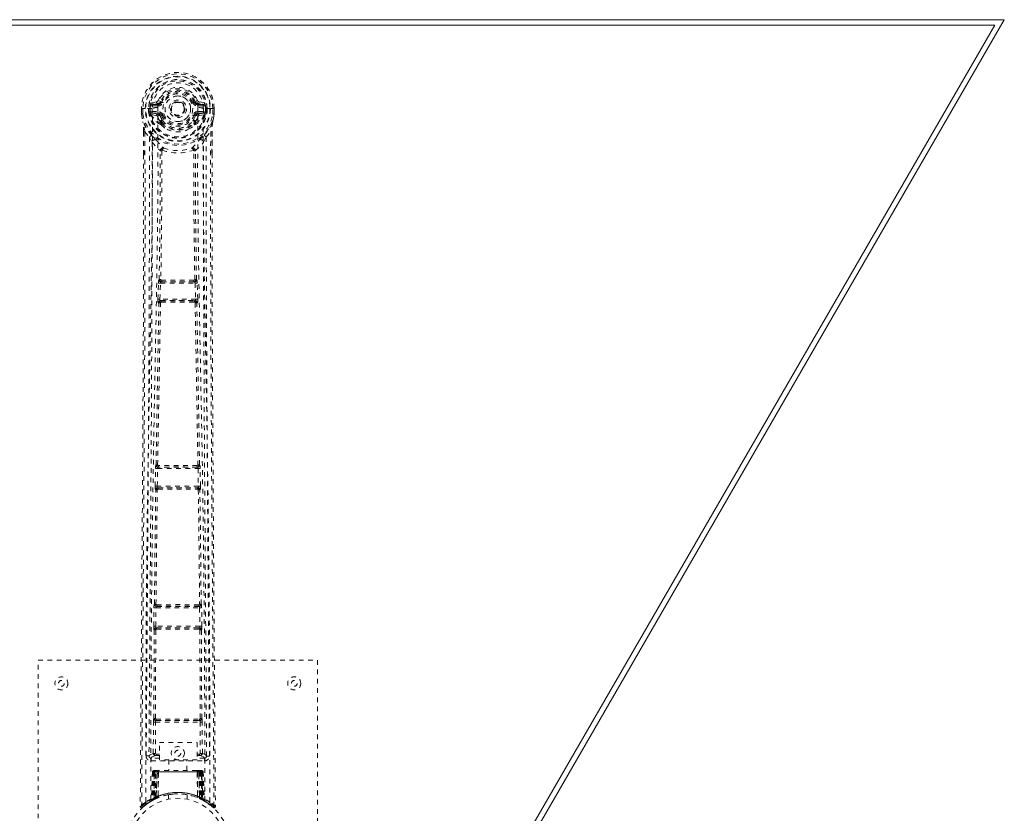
# Model space of a CAD drawing. Header units: inches. Extents: x 8.3 to 79.8, y 20.7 to 46.5.
# Tile 5 of 5: x 58.7 to 79.8, y 29.4 to 46.5. Entities that reach past the tile are written whole.
import ezdxf

# ---------------------------------------------------------------- set-up
doc = ezdxf.new("R2010")
doc.units = ezdxf.units.IN
doc.header["$MEASUREMENT"] = 0
doc.linetypes.add('SLD-Dashed', pattern=[0.075, 0.05, -0.025])
doc.linetypes.add('SLD-Solid', pattern=[0])

msp = doc.modelspace()

# ---------------------------------------------------------------- linework, layer by layer
at = {"color": 7, "linetype": 'SLD-Solid', "lineweight": 15}
for p, q in [((8.34, 46.485), (79.84, 46.485)), ((79.635, 46.367), (8.544, 46.367)), ((8.544, 46.367), (79.635, 46.367)), ((64.897, 20.839), (79.635, 46.367)), ((79.635, 46.367), (64.897, 20.839)), ((79.84, 46.485), (64.965, 20.721))]:
    msp.add_line(p, q, dxfattribs=at)
at = {"color": 7, "linetype": 'SLD-Dashed', "lineweight": 0}
for p, q in [((61.633, 44.72), (61.514, 44.697)), ((61.545, 44.661), (61.661, 44.681)), ((61.545, 44.661), (61.545, 44.631)), ((61.661, 44.661), (61.545, 44.661)), ((61.661, 44.631), (61.545, 44.631)), ((61.661, 44.681), (61.661, 44.661)), ((61.661, 44.631), (61.661, 44.661)), ((61.721, 44.724), (61.666, 44.747)), ((61.721, 44.724), (61.743, 44.715)), ((62.437, 44.715), (62.459, 44.724)), ((62.519, 44.681), (62.635, 44.661)), ((62.519, 44.681), (62.519, 44.661)), ((62.635, 44.661), (62.519, 44.661)), ((62.519, 44.631), (62.519, 44.661)), ((62.635, 44.631), (62.519, 44.631)), ((62.665, 44.697), (62.546, 44.72)), ((62.635, 44.631), (62.635, 44.661)), ((61.31, 44.575), (61.311, 44.458)), ((61.314, 44.575), (61.31, 44.575)), ((61.31, 44.575), (61.311, 44.458)), ((61.311, 44.458), (61.311, 44.453)), ((61.367, 44.575), (61.314, 44.575)), ((61.34, 44.574), (61.341, 44.458)), ((61.39, 44.575), (61.367, 44.575)), ((61.393, 44.575), (61.39, 44.575)), ((61.541, 44.575), (61.393, 44.575)), ((61.462, 44.502), (61.461, 44.574)), ((61.491, 44.503), (61.462, 44.501)), ((61.462, 44.501), (61.462, 44.502)), ((61.496, 44.574), (61.491, 44.574)), ((61.491, 44.574), (61.491, 44.503)), ((61.492, 44.502), (61.497, 44.483)), ((61.497, 44.498), (61.496, 44.574)), ((61.497, 44.483), (61.497, 44.498)), ((61.503, 44.46), (61.506, 44.456)), ((61.516, 44.446), (61.506, 44.456)), ((61.516, 44.446), (61.632, 44.424)), ((61.532, 44.509), (61.532, 44.479)), ((61.532, 44.509), (61.661, 44.509)), ((61.661, 44.454), (61.532, 44.479)), ((61.532, 44.479), (61.661, 44.479)), ((61.661, 44.509), (61.661, 44.479)), ((61.661, 44.454), (61.661, 44.479)), ((61.743, 44.424), (61.716, 44.413)), ((62.246, 44.579), (62.246, 44.57)), ((62.246, 44.57), (62.246, 44.555)), ((62.464, 44.413), (62.437, 44.424)), ((62.519, 44.509), (62.519, 44.479)), ((62.519, 44.509), (62.648, 44.509)), ((62.648, 44.479), (62.519, 44.454)), ((62.519, 44.454), (62.519, 44.479)), ((62.519, 44.479), (62.648, 44.479)), ((62.548, 44.424), (62.664, 44.446)), ((62.786, 44.575), (62.638, 44.575)), ((62.648, 44.479), (62.648, 44.509)), ((62.674, 44.456), (62.664, 44.446)), ((62.664, 44.446), (62.664, 44.446)), ((62.664, 44.446), (62.664, 44.446)), ((62.674, 44.456), (62.676, 44.46)), ((62.688, 44.502), (62.682, 44.483)), ((62.682, 44.483), (62.683, 44.498)), ((62.683, 44.574), (62.689, 44.574)), ((62.683, 44.498), (62.683, 44.574)), ((62.688, 44.502), (62.685, 44.477)), ((62.688, 44.503), (62.689, 44.574)), ((62.718, 44.501), (62.688, 44.503)), ((62.718, 44.575), (62.718, 44.502)), ((62.718, 44.502), (62.718, 44.501)), ((62.789, 44.575), (62.786, 44.575)), ((62.812, 44.575), (62.789, 44.575)), ((62.865, 44.575), (62.812, 44.575)), ((62.839, 44.458), (62.84, 44.574)), ((62.869, 44.575), (62.865, 44.575)), ((62.869, 44.575), (62.869, 44.458)), ((62.869, 44.458), (62.87, 44.575)), ((62.869, 44.453), (62.869, 44.458)), ((61.712, 44.267), (61.712, 44.296)), ((61.73, 44.222), (61.718, 44.24)), ((61.735, 44.3), (61.735, 44.271)), ((62.444, 44.271), (62.445, 44.3)), ((62.462, 44.24), (62.45, 44.222)), ((62.468, 44.267), (62.468, 44.296)), ((61.354, 44.077), (61.353, 43.585)), ((61.383, 44.076), (61.479, 43.961)), ((62.7, 43.961), (62.796, 44.076)), ((62.826, 44.077), (62.826, 43.611)), ((61.479, 43.961), (61.539, 43.849)), ((62.641, 43.849), (62.7, 43.961)), ((61.711, 43.672), (61.711, 43.672)), ((61.748, 43.669), (61.748, 43.669)), ((62.431, 43.669), (62.431, 43.669)), ((62.469, 43.672), (62.469, 43.672)), ((61.662, 40.478), (61.673, 40.82)), ((61.673, 40.82), (61.675, 40.848)), ((61.69, 40.896), (61.686, 40.895)), ((61.707, 40.477), (61.717, 40.819)), ((61.717, 40.819), (62.462, 40.819)), ((61.731, 40.849), (61.735, 40.85)), ((62.449, 40.849), (61.731, 40.849)), ((62.445, 40.85), (62.449, 40.849)), ((62.462, 40.819), (62.473, 40.477)), ((62.493, 40.895), (62.489, 40.896)), ((62.507, 40.82), (62.505, 40.848)), ((62.517, 40.478), (62.507, 40.82)), ((61.682, 40.399), (61.67, 40.403)), ((62.473, 40.477), (61.707, 40.477)), ((61.727, 40.442), (61.715, 40.447)), ((61.715, 40.447), (62.465, 40.447)), ((62.465, 40.447), (62.453, 40.442)), ((62.497, 40.399), (62.509, 40.403)), ((61.603, 36.458), (61.611, 36.839)), ((61.611, 36.839), (61.612, 36.867)), ((61.623, 36.915), (61.621, 36.914)), ((61.648, 36.457), (61.656, 36.838)), ((61.656, 36.838), (62.524, 36.838)), ((61.666, 36.868), (61.668, 36.869)), ((62.514, 36.868), (61.666, 36.868)), ((62.512, 36.869), (62.514, 36.868)), ((62.524, 36.838), (62.532, 36.457)), ((62.559, 36.914), (62.556, 36.915)), ((62.568, 36.839), (62.567, 36.867)), ((62.577, 36.458), (62.568, 36.839)), ((61.609, 36.383), (61.616, 36.38)), ((62.532, 36.457), (61.648, 36.457)), ((61.66, 36.424), (61.654, 36.427)), ((61.654, 36.427), (62.526, 36.427)), ((61.666, 36.395), (61.666, 36.395)), ((62.514, 36.395), (62.514, 36.395)), ((62.526, 36.427), (62.519, 36.424)), ((62.564, 36.38), (62.57, 36.383)), ((61.573, 33.449), (61.577, 33.848)), ((61.577, 33.848), (61.578, 33.875)), ((61.588, 33.924), (61.586, 33.922)), ((61.617, 33.448), (61.622, 33.847)), ((61.622, 33.847), (62.558, 33.847)), ((61.631, 33.877), (61.633, 33.878)), ((62.549, 33.877), (61.631, 33.877)), ((62.547, 33.878), (62.549, 33.877)), ((62.558, 33.847), (62.562, 33.448)), ((62.594, 33.922), (62.591, 33.924)), ((62.602, 33.848), (62.601, 33.875)), ((62.607, 33.449), (62.602, 33.848)), ((62.562, 33.448), (61.617, 33.448)), ((61.629, 33.416), (61.624, 33.418)), ((61.624, 33.418), (62.556, 33.418)), ((62.556, 33.418), (62.551, 33.416)), ((61.575, 31.466), (61.584, 33.372)), ((61.579, 33.374), (61.584, 33.372)), ((61.608, 31.467), (61.617, 33.373)), ((61.634, 33.386), (61.634, 33.386)), ((62.546, 33.386), (62.546, 33.386)), ((62.563, 33.373), (62.571, 31.467)), ((62.596, 33.372), (62.6, 33.374)), ((62.604, 31.466), (62.596, 33.372)), ((59.09, 24.721), (59.09, 32.721)), ((59.09, 32.721), (65.09, 32.721)), ((65.09, 32.721), (65.09, 24.721)), ((61.563, 30.717), (61.566, 31.391)), ((61.575, 31.466), (61.574, 31.466)), ((61.608, 30.717), (61.611, 31.391)), ((61.611, 31.391), (62.569, 31.391)), ((61.618, 31.421), (61.62, 31.421)), ((61.618, 31.421), (62.561, 31.421)), ((62.56, 31.421), (62.561, 31.421)), ((62.569, 31.391), (62.572, 30.717)), ((62.605, 31.466), (62.604, 31.466)), ((62.617, 30.717), (62.614, 31.391)), ((61.693, 30.95), (62.505, 30.95)), ((61.693, 30.578), (61.693, 30.95)), ((62.505, 30.95), (62.505, 30.578)), ((61.471, 30.664), (61.471, 30.662)), ((61.471, 30.662), (61.471, 30.653)), ((61.623, 30.703), (61.623, 30.673)), ((61.623, 30.703), (61.693, 30.703)), ((61.623, 30.673), (61.693, 30.673)), ((62.505, 30.703), (62.557, 30.703)), ((62.505, 30.673), (62.557, 30.673)), ((62.557, 30.703), (62.557, 30.673)), ((62.617, 30.717), (62.572, 30.717)), ((62.708, 30.653), (62.709, 30.662)), ((62.709, 30.662), (62.709, 30.664)), ((61.515, 30.615), (61.515, 30.555)), ((61.693, 30.615), (61.515, 30.615)), ((61.515, 30.555), (62.664, 30.555)), ((62.505, 30.578), (61.693, 30.578)), ((61.895, 30.578), (61.895, 30.346)), ((62.285, 30.346), (62.285, 30.578)), ((62.664, 30.615), (62.505, 30.615)), ((62.664, 30.555), (62.664, 30.615)), ((61.543, 30.317), (61.522, 29.711)), ((61.557, 30.317), (61.536, 29.719)), ((61.557, 30.317), (61.543, 30.317)), ((61.575, 30.317), (61.554, 29.73)), ((61.577, 30.32), (61.555, 29.726)), ((61.642, 30.317), (61.575, 30.317)), ((61.582, 30.317), (61.582, 29.759)), ((61.583, 30.317), (62.597, 30.317)), ((61.583, 29.76), (61.583, 30.317)), ((61.596, 30.346), (61.587, 30.346)), ((61.596, 30.317), (61.595, 29.766)), ((61.596, 30.344), (61.596, 30.317)), ((62.584, 30.317), (61.596, 30.317)), ((61.659, 30.346), (61.605, 30.346)), ((61.614, 29.774), (61.614, 30.317)), ((61.614, 30.317), (62.565, 30.317)), ((61.623, 29.765), (61.642, 30.317)), ((61.643, 30.317), (61.624, 29.766)), ((61.642, 30.317), (61.643, 30.317)), ((61.671, 30.317), (61.643, 30.317)), ((61.666, 29.793), (61.671, 30.317)), ((61.673, 30.317), (61.669, 29.795)), ((61.673, 30.317), (61.671, 30.317)), ((61.68, 30.346), (61.673, 30.346)), ((62.506, 30.317), (61.673, 30.317)), ((62.499, 30.346), (61.681, 30.346)), ((62.507, 30.346), (62.5, 30.346)), ((62.511, 29.795), (62.506, 30.317)), ((62.509, 30.317), (62.506, 30.317)), ((62.509, 30.317), (62.514, 29.793)), ((62.537, 30.317), (62.509, 30.317)), ((62.575, 30.346), (62.521, 30.346)), ((62.556, 29.766), (62.537, 30.317)), ((62.537, 30.317), (62.538, 30.317)), ((62.538, 30.317), (62.557, 29.765)), ((62.605, 30.317), (62.538, 30.317)), ((62.565, 30.317), (62.566, 29.774)), ((62.565, 30.317), (62.565, 30.317)), ((62.593, 30.346), (62.584, 30.346)), ((62.584, 30.317), (62.584, 29.766)), ((62.597, 30.317), (62.596, 29.76)), ((62.598, 29.759), (62.598, 30.317)), ((62.625, 29.726), (62.604, 30.32)), ((62.605, 30.346), (62.605, 30.346)), ((62.605, 30.317), (62.625, 29.73)), ((62.61, 30.345), (62.606, 30.346)), ((62.623, 30.317), (62.644, 29.719)), ((62.637, 30.317), (62.623, 30.317)), ((62.637, 30.317), (62.658, 29.711)), ((61.89, 29.828), (61.89, 29.732)), ((62.29, 29.732), (62.29, 29.828)), ((61.333, 29.556), (61.434, 29.637)), ((61.444, 29.644), (61.546, 29.707)), ((61.507, 29.686), (61.521, 29.694)), ((61.522, 29.711), (61.536, 29.719)), ((61.539, 29.705), (61.606, 29.739)), ((61.554, 29.73), (61.623, 29.765)), ((61.594, 29.733), (61.582, 29.759)), ((61.596, 29.734), (61.583, 29.76)), ((61.606, 29.739), (61.607, 29.74)), ((61.61, 29.741), (61.608, 29.74)), ((61.624, 29.766), (61.623, 29.765)), ((61.626, 29.748), (61.627, 29.749)), ((61.666, 29.793), (61.669, 29.795)), ((61.668, 29.766), (61.673, 29.768)), ((62.507, 29.768), (62.512, 29.766)), ((62.511, 29.795), (62.514, 29.793)), ((62.553, 29.749), (62.554, 29.748)), ((62.557, 29.765), (62.556, 29.766)), ((62.557, 29.765), (62.625, 29.73)), ((62.584, 29.766), (62.572, 29.74)), ((62.573, 29.74), (62.574, 29.739)), ((62.574, 29.739), (62.64, 29.705)), ((62.596, 29.76), (62.584, 29.734)), ((62.598, 29.759), (62.585, 29.733)), ((62.644, 29.719), (62.658, 29.711)), ((62.653, 29.699), (62.666, 29.691)), ((62.659, 29.694), (62.672, 29.686)), ((61.283, 29.579), (61.313, 29.579))]:
    msp.add_line(p, q, dxfattribs=at)
at = {"color": 7, "linetype": 'SLD-Dashed', "lineweight": 0, "flags": 128}
for points in [[(61.659, 44.599), (61.665, 44.678), (61.688, 44.754), (61.728, 44.824), (61.783, 44.886), (61.849, 44.935), (61.924, 44.972), (62.006, 44.994), (62.09, 45.002), (62.174, 44.994), (62.255, 44.972), (62.33, 44.935), (62.397, 44.886), (62.451, 44.824), (62.491, 44.754), (62.515, 44.678), (62.52, 44.599)], [(61.545, 44.631), (61.521, 44.635), (61.502, 44.648)], [(61.771, 44.704), (61.765, 44.706), (61.76, 44.708), (61.756, 44.71), (61.752, 44.712), (61.748, 44.713), (61.745, 44.714), (61.744, 44.715), (61.743, 44.715)], [(62.409, 44.704), (62.414, 44.706), (62.419, 44.708), (62.424, 44.71), (62.428, 44.712), (62.432, 44.713), (62.434, 44.714), (62.436, 44.715), (62.437, 44.715)], [(62.678, 44.648), (62.658, 44.635), (62.635, 44.631)], [(61.31, 44.575), (61.31, 44.575), (61.311, 44.575), (61.313, 44.575), (61.317, 44.575), (61.322, 44.575), (61.327, 44.574), (61.333, 44.574), (61.34, 44.574)], [(61.311, 44.458), (61.324, 44.364), (61.339, 44.29)], [(61.311, 44.453), (61.312, 44.454), (61.314, 44.454), (61.317, 44.454), (61.321, 44.455), (61.325, 44.456), (61.33, 44.456), (61.335, 44.457), (61.341, 44.458)], [(61.341, 44.458), (61.334, 44.458), (61.328, 44.458), (61.323, 44.458), (61.318, 44.458), (61.314, 44.458), (61.312, 44.458), (61.311, 44.458), (61.311, 44.458)], [(61.311, 44.453), (61.323, 44.367), (61.341, 44.279)], [(61.402, 29.673), (61.403, 31.768), (61.414, 33.863), (61.436, 35.955), (61.469, 38.045), (61.493, 39.357), (61.516, 40.667), (61.536, 41.973), (61.546, 43.276), (61.542, 44.575)], [(61.492, 44.502), (61.491, 44.503), (61.491, 44.503)], [(61.497, 44.498), (61.513, 44.506), (61.532, 44.509)], [(61.511, 29.728), (61.512, 31.595), (61.521, 33.461), (61.54, 35.325), (61.568, 37.189), (61.595, 38.677), (61.624, 40.163), (61.65, 41.647), (61.665, 43.126), (61.659, 44.599)], [(61.659, 44.402), (61.646, 44.419), (61.632, 44.424)], [(61.771, 44.436), (61.765, 44.433), (61.76, 44.431), (61.756, 44.429), (61.752, 44.428), (61.748, 44.426), (61.745, 44.425), (61.744, 44.424), (61.743, 44.424)], [(62.409, 44.436), (62.414, 44.433), (62.419, 44.431), (62.424, 44.429), (62.428, 44.428), (62.432, 44.426), (62.434, 44.425), (62.436, 44.424), (62.437, 44.424)], [(62.415, 44.314), (62.44, 44.358), (62.464, 44.413)], [(62.52, 44.599), (62.515, 43.126), (62.53, 41.647), (62.555, 40.163), (62.584, 38.677), (62.612, 37.189), (62.64, 35.325), (62.659, 33.461), (62.668, 31.595), (62.669, 29.728)], [(62.52, 44.402), (62.534, 44.419), (62.548, 44.424)], [(62.778, 29.673), (62.777, 31.768), (62.765, 33.863), (62.743, 35.955), (62.711, 38.045), (62.687, 39.357), (62.663, 40.667), (62.644, 41.973), (62.633, 43.276), (62.638, 44.575)], [(62.648, 44.509), (62.666, 44.506), (62.683, 44.498)], [(62.688, 44.503), (62.688, 44.503), (62.688, 44.502)], [(62.689, 44.574), (62.692, 44.574), (62.699, 44.574), (62.708, 44.574), (62.718, 44.575)], [(62.838, 44.279), (62.855, 44.357), (62.869, 44.453)], [(62.869, 44.458), (62.869, 44.458), (62.868, 44.458), (62.865, 44.458), (62.862, 44.458), (62.857, 44.458), (62.852, 44.458), (62.845, 44.458), (62.839, 44.458)], [(62.869, 44.453), (62.868, 44.454), (62.866, 44.454), (62.863, 44.454), (62.859, 44.455), (62.855, 44.456), (62.85, 44.456), (62.845, 44.457), (62.839, 44.458)], [(62.84, 44.574), (62.846, 44.574), (62.852, 44.574), (62.858, 44.574), (62.863, 44.574), (62.866, 44.574), (62.869, 44.575), (62.87, 44.575), (62.869, 44.575)], [(62.869, 44.458), (62.856, 44.364), (62.84, 44.29)], [(61.339, 44.29), (61.34, 44.284), (61.341, 44.279)], [(61.522, 44.001), (61.421, 44.124), (61.341, 44.279)], [(61.712, 44.296), (61.684, 44.343), (61.659, 44.402)], [(61.73, 44.222), (61.806, 44.16), (61.858, 44.132)], [(62.321, 44.132), (62.374, 44.16), (62.45, 44.222)], [(62.468, 44.296), (62.495, 44.343), (62.52, 44.402)], [(62.658, 44.001), (62.759, 44.124), (62.838, 44.279)], [(62.838, 44.279), (62.84, 44.284), (62.84, 44.29)], [(61.383, 44.076), (61.385, 43.381), (61.386, 42.654), (61.386, 41.892), (61.384, 41.098), (61.382, 40.314), (61.38, 39.644), (61.377, 39.011), (61.373, 38.338), (61.369, 37.624), (61.368, 37.428), (61.367, 37.23), (61.365, 37.029), (61.364, 36.826), (61.363, 36.711), (61.362, 36.465), (61.36, 36.196), (61.357, 35.765), (61.354, 35.284), (61.35, 34.753), (61.346, 34.173), (61.343, 33.782), (61.34, 33.372), (61.337, 32.967), (61.334, 32.585), (61.332, 32.218), (61.327, 31.597), (61.323, 31.023), (61.319, 30.496), (61.316, 30.014), (61.313, 29.579)], [(61.354, 44.077), (61.353, 44.076), (61.354, 44.076), (61.357, 44.076), (61.36, 44.076), (61.365, 44.076), (61.37, 44.076), (61.376, 44.076), (61.383, 44.076)], [(61.355, 44.076), (61.356, 43.796), (61.357, 43.585)], [(62.796, 44.076), (62.794, 43.226), (62.794, 42.337), (62.795, 41.407), (62.797, 40.442), (62.8, 39.651), (62.803, 39.02), (62.806, 38.346), (62.811, 37.629), (62.812, 37.433), (62.813, 37.233), (62.814, 37.031), (62.816, 36.826), (62.816, 36.708), (62.818, 36.459), (62.82, 36.187), (62.823, 35.753), (62.826, 35.272), (62.83, 34.742), (62.834, 34.165), (62.837, 33.777), (62.84, 33.371), (62.843, 32.924), (62.846, 32.48), (62.849, 32.065), (62.853, 31.574), (62.856, 31.129), (62.859, 30.729), (62.861, 30.374), (62.863, 30.064), (62.865, 29.799), (62.867, 29.578)], [(62.796, 44.076), (62.803, 44.076), (62.81, 44.076), (62.815, 44.076), (62.819, 44.076), (62.823, 44.076), (62.825, 44.076), (62.826, 44.076), (62.826, 44.077)], [(62.823, 43.61), (62.824, 43.794), (62.825, 44.076)], [(61.479, 43.961), (61.481, 42.733), (61.479, 41.502), (61.474, 40.258), (61.468, 38.997), (61.461, 37.783), (61.453, 36.569), (61.452, 36.397), (61.451, 36.219), (61.449, 36.037), (61.448, 35.85), (61.447, 35.658), (61.446, 35.532), (61.444, 35.317), (61.442, 35.075), (61.44, 34.805), (61.438, 34.486), (61.436, 34.135), (61.433, 33.752), (61.43, 33.395), (61.428, 33.076), (61.426, 32.814), (61.424, 32.585), (61.423, 32.39), (61.422, 32.3), (61.421, 32.165), (61.42, 32.032), (61.419, 31.901), (61.418, 31.77), (61.414, 31.203), (61.41, 30.66)], [(61.539, 43.849), (61.535, 40.552), (61.518, 37.255), (61.494, 33.958), (61.47, 30.66)], [(61.539, 43.849), (61.619, 43.755), (61.711, 43.672)], [(61.617, 43.913), (61.626, 43.904), (61.632, 43.898)], [(62.469, 43.672), (62.561, 43.755), (62.641, 43.849)], [(62.548, 43.898), (62.553, 43.904), (62.563, 43.913)], [(62.709, 30.66), (62.685, 33.958), (62.662, 37.255), (62.644, 40.552), (62.641, 43.849)], [(62.769, 30.66), (62.765, 31.288), (62.76, 31.95), (62.758, 32.22), (62.757, 32.427), (62.755, 32.618), (62.754, 32.841), (62.752, 33.1), (62.749, 33.391), (62.747, 33.714), (62.745, 34.063), (62.742, 34.389), (62.74, 34.689), (62.738, 34.963), (62.734, 35.533), (62.729, 36.19), (62.725, 36.846), (62.721, 37.465), (62.716, 38.146), (62.71, 39.297), (62.704, 40.461), (62.701, 41.643), (62.699, 42.805), (62.7, 43.961)], [(61.353, 43.585), (61.353, 40.453), (61.334, 36.829), (61.309, 33.204), (61.283, 29.579)], [(61.69, 40.896), (61.708, 42.282), (61.713, 43.663)], [(61.759, 43.679), (61.754, 43.689), (61.747, 43.696), (61.739, 43.7), (61.731, 43.7), (61.724, 43.697), (61.717, 43.691), (61.713, 43.682), (61.711, 43.672)], [(61.749, 43.669), (61.743, 42.287), (61.726, 40.9)], [(61.759, 43.679), (61.752, 43.676), (61.749, 43.673), (61.749, 43.671), (61.748, 43.669)], [(62.469, 43.672), (62.467, 43.682), (62.462, 43.691), (62.456, 43.697), (62.448, 43.7), (62.44, 43.7), (62.432, 43.696), (62.426, 43.689), (62.421, 43.679)], [(62.431, 43.669), (62.431, 43.671), (62.43, 43.673), (62.428, 43.676), (62.421, 43.679)], [(62.454, 40.9), (62.436, 42.287), (62.431, 43.669)], [(62.489, 40.896), (62.472, 42.282), (62.467, 43.663)], [(62.826, 43.611), (62.827, 40.453), (62.846, 36.829), (62.871, 33.204), (62.897, 29.579)], [(61.673, 40.82), (61.675, 40.82), (61.678, 40.82), (61.683, 40.82), (61.688, 40.82), (61.695, 40.819), (61.702, 40.819), (61.709, 40.819), (61.717, 40.819)], [(61.726, 40.9), (61.716, 40.895), (61.709, 40.887), (61.705, 40.879), (61.705, 40.87), (61.708, 40.862), (61.715, 40.856), (61.724, 40.851), (61.735, 40.85)], [(61.731, 40.849), (61.731, 40.849), (61.731, 40.849), (61.73, 40.848), (61.729, 40.848), (61.726, 40.846), (61.722, 40.84), (61.719, 40.83), (61.718, 40.824), (61.717, 40.819)], [(62.445, 40.85), (62.456, 40.851), (62.465, 40.856), (62.471, 40.862), (62.474, 40.87), (62.474, 40.879), (62.47, 40.887), (62.463, 40.895), (62.454, 40.9)], [(62.462, 40.819), (62.462, 40.824), (62.46, 40.83), (62.457, 40.84), (62.453, 40.846), (62.45, 40.848), (62.449, 40.849), (62.449, 40.849)], [(62.462, 40.819), (62.47, 40.819), (62.478, 40.819), (62.485, 40.819), (62.492, 40.82), (62.497, 40.82), (62.502, 40.82), (62.505, 40.82), (62.507, 40.82)], [(61.623, 36.915), (61.652, 38.659), (61.682, 40.399)], [(61.657, 36.917), (61.687, 38.662), (61.718, 40.402)], [(61.662, 40.478), (61.664, 40.478), (61.667, 40.478), (61.672, 40.478), (61.677, 40.477), (61.684, 40.477), (61.691, 40.477), (61.699, 40.477), (61.707, 40.477)], [(61.727, 40.442), (61.718, 40.441), (61.71, 40.438), (61.704, 40.433), (61.701, 40.427), (61.701, 40.42), (61.704, 40.413), (61.71, 40.407), (61.718, 40.402)], [(61.707, 40.477), (61.707, 40.471), (61.707, 40.465), (61.707, 40.46), (61.708, 40.456), (61.711, 40.449), (61.715, 40.447)], [(62.462, 40.402), (62.47, 40.407), (62.476, 40.413), (62.479, 40.42), (62.479, 40.427), (62.476, 40.433), (62.47, 40.438), (62.462, 40.441), (62.453, 40.442)], [(62.462, 40.402), (62.493, 38.662), (62.522, 36.917)], [(62.465, 40.447), (62.468, 40.449), (62.471, 40.456), (62.472, 40.46), (62.473, 40.465), (62.473, 40.471), (62.473, 40.477)], [(62.473, 40.477), (62.481, 40.477), (62.488, 40.477), (62.496, 40.477), (62.502, 40.477), (62.508, 40.478), (62.512, 40.478), (62.515, 40.478), (62.517, 40.478)], [(62.556, 36.915), (62.528, 38.659), (62.497, 40.399)], [(61.611, 36.839), (61.613, 36.839), (61.616, 36.839), (61.62, 36.839), (61.626, 36.839), (61.632, 36.839), (61.64, 36.839), (61.648, 36.838), (61.656, 36.838)], [(61.657, 36.917), (61.648, 36.912), (61.642, 36.905), (61.638, 36.897), (61.638, 36.889), (61.642, 36.881), (61.649, 36.875), (61.658, 36.871), (61.668, 36.869)], [(62.512, 36.869), (62.522, 36.871), (62.531, 36.875), (62.538, 36.881), (62.541, 36.889), (62.541, 36.897), (62.538, 36.905), (62.531, 36.912), (62.522, 36.917)], [(62.524, 36.838), (62.523, 36.849), (62.52, 36.859), (62.517, 36.865), (62.514, 36.868), (62.514, 36.868)], [(62.524, 36.838), (62.539, 36.839), (62.554, 36.839), (62.564, 36.839), (62.568, 36.839)], [(61.588, 33.924), (61.6, 35.152), (61.616, 36.38)], [(61.603, 36.458), (61.605, 36.458), (61.608, 36.458), (61.612, 36.458), (61.618, 36.458), (61.624, 36.458), (61.632, 36.457), (61.64, 36.457), (61.648, 36.457)], [(61.621, 33.925), (61.634, 35.154), (61.649, 36.382)], [(61.66, 36.424), (61.651, 36.423), (61.642, 36.419), (61.636, 36.414), (61.633, 36.408), (61.633, 36.4), (61.636, 36.393), (61.641, 36.387), (61.649, 36.382)], [(62.53, 36.382), (62.538, 36.387), (62.544, 36.393), (62.547, 36.4), (62.547, 36.408), (62.544, 36.414), (62.537, 36.419), (62.529, 36.423), (62.519, 36.424)], [(62.53, 36.382), (62.546, 35.154), (62.558, 33.925)], [(62.532, 36.457), (62.54, 36.457), (62.548, 36.457), (62.555, 36.458), (62.562, 36.458), (62.568, 36.458), (62.572, 36.458), (62.575, 36.458), (62.577, 36.458)], [(62.591, 33.924), (62.58, 35.152), (62.564, 36.38)], [(61.577, 33.848), (61.579, 33.848), (61.582, 33.848), (61.586, 33.847), (61.592, 33.847), (61.599, 33.847), (61.606, 33.847), (61.614, 33.847), (61.622, 33.847)], [(61.621, 33.925), (61.613, 33.92), (61.607, 33.913), (61.603, 33.905), (61.604, 33.897), (61.607, 33.889), (61.614, 33.883), (61.623, 33.879), (61.633, 33.878)], [(62.547, 33.878), (62.557, 33.879), (62.566, 33.883), (62.572, 33.889), (62.576, 33.897), (62.576, 33.905), (62.573, 33.913), (62.567, 33.92), (62.558, 33.925)], [(62.558, 33.847), (62.573, 33.847), (62.588, 33.847), (62.598, 33.848), (62.602, 33.848)], [(61.573, 33.449), (61.574, 33.449), (61.577, 33.449), (61.582, 33.449), (61.587, 33.449), (61.594, 33.449), (61.601, 33.448), (61.609, 33.448), (61.617, 33.448)], [(61.629, 33.416), (61.619, 33.415), (61.611, 33.411), (61.604, 33.406), (61.601, 33.399), (61.6, 33.392), (61.603, 33.384), (61.609, 33.378), (61.617, 33.373)], [(62.563, 33.373), (62.571, 33.378), (62.576, 33.384), (62.579, 33.392), (62.579, 33.399), (62.575, 33.406), (62.569, 33.411), (62.561, 33.415), (62.551, 33.416)], [(62.562, 33.448), (62.571, 33.448), (62.578, 33.448), (62.586, 33.449), (62.592, 33.449), (62.598, 33.449), (62.602, 33.449), (62.605, 33.449), (62.607, 33.449)], [(61.566, 31.391), (61.568, 31.391), (61.571, 31.391), (61.575, 31.391), (61.581, 31.391), (61.587, 31.391), (61.595, 31.391), (61.602, 31.391), (61.611, 31.391)], [(61.608, 31.467), (61.6, 31.462), (61.594, 31.455), (61.591, 31.448), (61.591, 31.44), (61.594, 31.433), (61.601, 31.427), (61.609, 31.423), (61.62, 31.421)], [(61.626, 31.453), (61.856, 31.453), (62.09, 31.453), (62.324, 31.453), (62.554, 31.453)], [(61.633, 31.422), (61.744, 31.422), (61.857, 31.422), (61.97, 31.422), (62.083, 31.422), (62.211, 31.422), (62.338, 31.422), (62.446, 31.422), (62.547, 31.422)], [(62.56, 31.421), (62.57, 31.423), (62.579, 31.427), (62.585, 31.432), (62.589, 31.44), (62.589, 31.448), (62.586, 31.455), (62.58, 31.462), (62.571, 31.467)], [(62.569, 31.391), (62.577, 31.391), (62.585, 31.391), (62.592, 31.391), (62.599, 31.391), (62.605, 31.391), (62.609, 31.391), (62.612, 31.391), (62.614, 31.391)], [(61.563, 30.717), (61.494, 30.689), (61.473, 30.663)], [(61.515, 30.615), (61.538, 30.644), (61.608, 30.672)], [(61.563, 30.717), (61.565, 30.717), (61.568, 30.717), (61.572, 30.717), (61.578, 30.717), (61.584, 30.717), (61.592, 30.717), (61.599, 30.717), (61.608, 30.717)], [(61.608, 30.717), (61.597, 30.714), (61.587, 30.709), (61.581, 30.701), (61.579, 30.693), (61.581, 30.685), (61.587, 30.678), (61.597, 30.674), (61.608, 30.672)], [(62.572, 30.672), (62.583, 30.674), (62.592, 30.678), (62.598, 30.685), (62.6, 30.693), (62.598, 30.701), (62.592, 30.709), (62.583, 30.714), (62.572, 30.717)], [(62.572, 30.672), (62.641, 30.644), (62.664, 30.615)], [(62.709, 30.66), (62.686, 30.689), (62.617, 30.717)], [(61.543, 30.317), (61.546, 30.317), (61.554, 30.317), (61.567, 30.317), (61.582, 30.317)], [(61.596, 30.317), (61.581, 30.317), (61.569, 30.317), (61.56, 30.317), (61.557, 30.317)], [(61.577, 30.324), (61.576, 30.323), (61.575, 30.317)], [(61.575, 30.317), (61.575, 30.317), (61.577, 30.317), (61.581, 30.317), (61.585, 30.317), (61.591, 30.317), (61.598, 30.317), (61.606, 30.317), (61.614, 30.317)], [(61.671, 30.317), (61.671, 30.322), (61.672, 30.328), (61.672, 30.333), (61.674, 30.337), (61.675, 30.341), (61.677, 30.343), (61.678, 30.345), (61.68, 30.346)], [(62.5, 30.346), (62.501, 30.345), (62.503, 30.343), (62.505, 30.341), (62.506, 30.337), (62.507, 30.333), (62.508, 30.328), (62.509, 30.322), (62.509, 30.317)], [(62.565, 30.317), (62.573, 30.317), (62.581, 30.317), (62.588, 30.317), (62.594, 30.317), (62.599, 30.317), (62.603, 30.317), (62.604, 30.317), (62.605, 30.317)], [(62.623, 30.317), (62.62, 30.317), (62.611, 30.317), (62.599, 30.317), (62.584, 30.317)], [(62.597, 30.317), (62.612, 30.317), (62.625, 30.317), (62.634, 30.317), (62.637, 30.317)], [(61.852, 29.822), (61.874, 29.827), (61.876, 29.828)], [(61.892, 29.828), (61.891, 29.828), (61.909, 29.831), (61.947, 29.836), (62.001, 29.842), (62.066, 29.845), (62.09, 29.846)], [(61.578, 29.725), (61.586, 29.73), (61.593, 29.736)], [(61.668, 29.766), (61.669, 29.767), (61.67, 29.769), (61.67, 29.772), (61.67, 29.775), (61.669, 29.779), (61.668, 29.783), (61.667, 29.788), (61.666, 29.793)], [(62.512, 29.766), (62.511, 29.767), (62.51, 29.769), (62.509, 29.772), (62.51, 29.775), (62.51, 29.779), (62.511, 29.783), (62.512, 29.788), (62.514, 29.793)], [(62.586, 29.736), (62.593, 29.73), (62.602, 29.725)], [(62.636, 29.707), (62.642, 29.706), (62.648, 29.71), (62.652, 29.716)], [(62.848, 29.559), (62.855, 29.555), (62.863, 29.553), (62.872, 29.552), (62.88, 29.553), (62.886, 29.557), (62.892, 29.562), (62.895, 29.569), (62.896, 29.576)], [(62.897, 29.579), (62.896, 29.579), (62.895, 29.579), (62.888, 29.579), (62.878, 29.579), (62.873, 29.579), (62.867, 29.579)]]:
    msp.add_lwpolyline(points, dxfattribs=at)
at = {"color": 7, "linetype": 'SLD-Dashed', "lineweight": 0}
for centre, radius in [((62.09, 44.57), 0.7), ((62.09, 44.57), 0.69), ((62.09, 44.57), 0.623), ((62.09, 44.57), 0.32), ((62.09, 44.57), 0.275), ((62.09, 44.57), 0.188), ((62.09, 44.57), 0.157), ((62.09, 44.57), 0.142), ((62.09, 44.57), 0.139), ((62.09, 44.57), 0.138), ((59.59, 32.221), 0.14), ((64.59, 32.221), 0.141), ((59.59, 32.221), 0.0625), ((64.59, 32.221), 0.0625), ((62.09, 30.721), 0.141), ((62.09, 30.721), 0.0625), ((62.09, 28.721), 1.125), ((62.09, 28.721), 1.03)]:
    msp.add_circle(centre, radius, dxfattribs=at)
for centre, radius, start, end in [((62.09, 44.57), 0.78, 0, 179.6393), ((62.09, 44.57), 0.78, 0.3688, 179.6312), ((62.09, 44.57), 0.75, 0.3649, 179.6351), ((62.09, 44.57), 0.629, 0.4519, 179.5481), ((62.09, 44.57), 0.599, 0.4517, 179.5483), ((62.09, 44.579), 0.548, 359.5914, 180.4086), ((62.09, 44.57), 0.459, 22.774, 157.226), ((62.09, 44.57), 0.4, 22.774, 157.226), ((62.09, 44.57), 0.376, 22.774, 157.226), ((62.09, 44.57), 0.346, 22.7741, 157.2259), ((62.09, 44.57), 0.275, 89.9999, 270.0001), ((62.09, 44.57), 0.275, 269.9999, 90.0001), ((62.09, 44.57), 0.593, 172.3909, 179.5504), ((61.706, 44.621), 0.206, 158.3466, 172.3351), ((61.544, 44.69), 0.0299, 167.8905, 271.9536), ((61.662, 44.711), 0.0301, 162.3451, 268.5789), ((61.624, 44.765), 0.0455, 281.3751, 337.4523), ((61.655, 44.752), 0.0714, 274.7449, 337.1392), ((61.661, 44.75), 0.089, 270, 337.226), ((61.661, 44.75), 0.119, 269.9994, 337.2262), ((62.519, 44.75), 0.119, 202.7733, 270), ((62.519, 44.75), 0.089, 202.774, 270), ((62.923, 43.695), 1.13, 111.2695, 114.2791), ((62.524, 44.752), 0.0714, 202.8778, 265.2371), ((62.555, 44.765), 0.0454, 202.4567, 258.7179), ((62.518, 44.711), 0.0301, 271.453, 17.6185), ((62.636, 44.69), 0.0299, 268.0443, 12.1116), ((62.474, 44.621), 0.206, 7.6575, 21.6582), ((62.09, 44.57), 0.593, 0.4496, 7.6091), ((61.341, 44.458), 0.03, 180.3597, 185.4274), ((62.09, 44.57), 0.787, 188.4818, 351.5182), ((62.09, 44.57), 0.758, 188.4818, 351.5182), ((61.482, 45.379), 0.805, 268.4938, 270.6033), ((62.09, 44.57), 0.632, 186.2254, 353.7746), ((62.09, 44.57), 0.602, 186.4272, 349.3929), ((61.574, 44.49), 0.0767, 185.3262, 203.2377), ((61.531, 44.448), 0.0305, 89.0149, 157.2884), ((61.953, 44.66), 0.491, 204.4629, 242.9725), ((61.894, 44.663), 0.436, 209.9195, 245.3124), ((61.656, 44.318), 0.281, 89.3579, 113.946), ((61.662, 44.424), 0.0299, 91.0398, 179.1271), ((61.69, 44.396), 0.031, 31.8119, 169.95), ((61.661, 44.39), 0.119, 22.7738, 90.0006), ((61.661, 44.39), 0.089, 22.774, 90), ((61.655, 44.389), 0.0651, 21.3262, 85.0697), ((62.156, 44.566), 0.466, 199.224, 212.8228), ((62.09, 44.57), 0.376, 202.774, 337.226), ((62.09, 44.57), 0.346, 202.7741, 337.2259), ((62.09, 44.57), 0.157, 245.086, 290.1115), ((62.519, 44.39), 0.119, 90, 157.2267), ((62.519, 44.39), 0.089, 90, 157.226), ((62.229, 44.658), 0.489, 296.9327, 335.6186), ((62.524, 44.389), 0.0651, 94.9305, 158.6747), ((62.49, 44.396), 0.031, 10.0452, 148.1966), ((62.285, 44.664), 0.437, 294.7124, 330.0433), ((62.518, 44.424), 0.03, 0.9427, 88.8928), ((62.521, 44.304), 0.295, 66.6394, 90.0558), ((62.648, 44.448), 0.0305, 22.7128, 90.9817), ((62.576, 44.498), 0.107, 339.3348, 352.1012), ((60.141, 44.104), 1.212, 358.7187, 8.8299), ((57.681, 43.419), 3.76, 10.0613, 13.2274), ((61.742, 44.293), 0.0305, 42.6538, 174.2933), ((61.733, 44.242), 0.0583, 88.2001, 111.6895), ((61.733, 44.212), 0.0584, 88.1869, 111.6187), ((61.756, 44.263), 0.044, 174.8393, 210.5519), ((61.77, 44.215), 0.0414, 126.9664, 169.7895), ((61.765, 44.273), 0.0406, 91.2113, 138.2169), ((62.09, 44.58), 0.452, 218.3129, 321.6874), ((61.767, 44.272), 0.0322, 181.2602, 226.7783), ((62.09, 44.605), 0.496, 225.9955, 314.0045), ((62.09, 44.564), 0.41, 217.5695, 322.4305), ((62.438, 44.293), 0.0305, 5.7046, 137.3476), ((62.414, 44.273), 0.0406, 41.7791, 88.791), ((62.412, 44.272), 0.0322, 313.2165, 358.75), ((62.408, 44.215), 0.0423, 10.6878, 52.5488), ((62.446, 44.212), 0.0584, 68.3766, 91.8158), ((62.446, 44.242), 0.0583, 68.312, 91.7984), ((62.424, 44.263), 0.044, 329.5568, 5.158), ((66.506, 43.417), 3.767, 166.7759, 169.9354), ((64.038, 44.104), 1.212, 171.166, 181.2835), ((62.079, 43.376), 0.837, 131.7259, 135.7263), ((63.061, 45.574), 2.201, 225.6141, 228.9926), ((62.09, 44.549), 0.477, 240.9737, 299.0074), ((61.12, 45.572), 2.198, 311.0054, 314.3886), ((62.101, 43.376), 0.837, 44.2729, 48.2749), ((61.6, 43.846), 0.0608, 58.0493, 177.7535), ((62.356, 44.406), 0.885, 215.0178, 230.1592), ((61.823, 44.406), 0.885, 309.8455, 324.9795), ((62.58, 43.846), 0.0608, 2.2683, 121.9283), ((61.772, 43.668), 0.0608, 72.7829, 176.555), ((61.7, 43.665), 0.0129, 353.7404, 34.0684), ((61.745, 43.578), 0.0911, 87.6215, 110.3338), ((62.09, 44.586), 0.965, 249.9315, 290.088), ((61.839, 43.66), 0.0829, 126.7493, 166.3267), ((62.09, 44.514), 0.843, 249.1446, 290.8601), ((62.408, 43.668), 0.0608, 3.4476, 107.2154), ((62.34, 43.66), 0.0829, 13.6686, 53.2574), ((62.435, 43.578), 0.091, 69.6631, 92.3812), ((62.48, 43.664), 0.0139, 147.4219, 184.7547), ((61.759, 40.852), 0.0844, 149.4118, 182.7333), ((61.731, 40.894), 0.0451, 178.3766, 269.1286), ((61.719, 40.795), 0.106, 86.4243, 105.8479), ((61.735, 40.895), 0.0451, 178.342, 269.1179), ((61.747, 40.906), 0.0218, 195.9685, 264.9534), ((61.749, 40.752), 0.0988, 89.1375, 98.2851), ((61.8, 40.877), 0.0557, 171.8652, 207.4042), ((62.09, 7.246), 33.64, 89.4122, 90.5878), ((62.09, 7.091), 33.761, 89.4239, 90.5761), ((62.38, 40.877), 0.0557, 332.5964, 8.128), ((62.43, 40.743), 0.108, 82.0953, 90.4849), ((62.432, 40.907), 0.0225, 276.3321, 342.8009), ((62.444, 40.895), 0.0451, 270.8847, 1.6555), ((62.448, 40.894), 0.0451, 270.8698, 1.6234), ((62.461, 40.795), 0.106, 74.1529, 93.5754), ((62.421, 40.852), 0.0844, 357.2613, 30.5923), ((61.813, 40.456), 0.152, 171.7446, 200.3918), ((61.715, 40.402), 0.0451, 90.7413, 177.9998), ((61.727, 40.397), 0.0451, 90.7764, 177.9051), ((61.711, 40.292), 0.111, 86.5332, 104.9329), ((61.735, 40.396), 0.0187, 96.6431, 161.1256), ((61.737, 40.511), 0.0694, 261.1407, 271.2271), ((61.774, 40.42), 0.0416, 148.4076, 186.6664), ((62.09, 76.136), 35.723, 269.4278, 270.5722), ((62.09, 73.783), 33.343, 269.3971, 270.6029), ((62.442, 40.511), 0.0696, 268.7817, 278.8479), ((62.405, 40.42), 0.0416, 353.3422, 31.5789), ((62.445, 40.397), 0.018, 17.5685, 84.6433), ((62.452, 40.397), 0.0451, 2.0972, 89.2221), ((62.469, 40.292), 0.111, 75.0678, 93.4661), ((62.464, 40.402), 0.0451, 2.0058, 89.2531), ((62.367, 40.456), 0.152, 339.6116, 8.2537), ((61.72, 36.872), 0.108, 156.9394, 182.5566), ((61.666, 36.913), 0.0451, 178.9513, 269.4375), ((61.65, 36.768), 0.15, 87.1263, 100.1721), ((61.669, 36.914), 0.0451, 178.9394, 269.4297), ((61.693, 36.843), 0.0377, 137.3769, 186.7544), ((61.677, 36.923), 0.0208, 195.7246, 264.8222), ((61.681, 36.782), 0.0879, 89.3654, 98.6824), ((62.09, 2.892), 34.013, 89.302, 90.698), ((61.721, 36.895), 0.046, 171.1184, 212.9082), ((62.09, 3.206), 33.666, 89.3064, 90.6936), ((62.459, 36.895), 0.046, 327.076, 8.8933), ((62.499, 36.79), 0.0804, 80.8801, 91.0747), ((62.502, 36.924), 0.0215, 276.437, 343.0027), ((62.511, 36.914), 0.0451, 270.5721, 1.0572), ((62.514, 36.913), 0.0451, 270.5608, 1.0519), ((62.53, 36.768), 0.15, 79.8289, 92.8727), ((62.46, 36.872), 0.108, 357.4363, 23.0712), ((61.799, 36.437), 0.197, 173.7241, 195.7361), ((61.654, 36.382), 0.0451, 90.5141, 178.5613), ((61.661, 36.379), 0.0451, 90.5348, 178.5396), ((61.642, 36.219), 0.163, 87.437, 99.3611), ((61.682, 36.449), 0.0358, 166.3296, 216.9684), ((61.668, 36.376), 0.0194, 96.5888, 161.4724), ((61.671, 36.49), 0.0665, 260.6067, 271.2199), ((61.704, 36.401), 0.0389, 144.2016, 187.7378), ((62.09, 71.666), 35.273, 269.3109, 270.6891), ((62.09, 69.827), 33.406, 269.2843, 270.7157), ((62.509, 36.486), 0.0632, 268.5008, 279.6741), ((62.476, 36.401), 0.0389, 352.2599, 35.8013), ((62.512, 36.377), 0.0188, 17.2509, 84.6686), ((62.519, 36.379), 0.0451, 1.4574, 89.4652), ((62.497, 36.449), 0.0358, 323.0268, 13.6753), ((62.525, 36.382), 0.0451, 1.4342, 89.4889), ((62.538, 36.219), 0.163, 80.639, 92.563), ((62.381, 36.437), 0.197, 344.26, 6.2781), ((61.689, 33.881), 0.111, 158.2659, 183.0404), ((61.631, 33.922), 0.0451, 179.5195, 269.473), ((61.614, 33.697), 0.229, 88.2471, 96.5698), ((61.633, 33.923), 0.0451, 179.5181, 269.4644), ((61.641, 33.931), 0.0205, 196.4203, 264.6216), ((61.66, 33.852), 0.0382, 139.8147, 188.0261), ((61.645, 33.81), 0.069, 88.4821, 99.8439), ((62.09, -0.302), 34.215, 89.2453, 90.7548), ((61.681, 33.904), 0.0421, 170.8983, 215.8232), ((62.09, 0.305), 33.577, 89.2436, 90.7564), ((62.499, 33.904), 0.0421, 324.1722, 9.1022), ((62.535, 33.806), 0.0727, 80.4436, 91.2304), ((62.538, 33.931), 0.0213, 276.6813, 342.2808), ((62.546, 33.923), 0.0451, 270.5358, 0.4816), ((62.548, 33.922), 0.0451, 270.5238, 0.4822), ((62.52, 33.852), 0.0382, 351.9698, 40.1976), ((62.565, 33.697), 0.228, 83.4297, 91.7532), ((62.491, 33.881), 0.111, 356.9537, 21.7378), ((61.771, 33.429), 0.199, 174.3253, 196.059), ((61.625, 33.373), 0.0451, 90.5103, 179.1176), ((61.629, 33.371), 0.0451, 90.5281, 179.117), ((61.653, 33.441), 0.0366, 167.9627, 217.556), ((61.64, 33.481), 0.0659, 260.3626, 271.2291), ((61.671, 33.392), 0.0382, 142.4282, 188.2893), ((62.09, 66.83), 33.418, 269.2309, 270.7691), ((62.54, 33.478), 0.0625, 268.479, 279.9309), ((62.508, 33.392), 0.0382, 351.7025, 37.5757), ((62.55, 33.371), 0.0451, 0.8832, 89.4732), ((62.526, 33.441), 0.0366, 322.4591, 12.0222), ((62.555, 33.373), 0.0451, 0.8779, 89.4912), ((62.409, 33.429), 0.199, 343.9394, 5.6745), ((61.611, 33.113), 0.26, 88.5696, 95.8615), ((61.636, 33.366), 0.0201, 96.8502, 161.2421), ((62.09, 68.371), 34.988, 269.2532, 270.7468), ((62.544, 33.367), 0.0194, 17.4374, 84.47), ((62.569, 33.113), 0.26, 84.1351, 91.4319), ((61.754, 31.408), 0.189, 161.9903, 184.9981), ((61.62, 31.466), 0.0451, 179.9295, 268.6404), ((61.603, 31.09), 0.378, 89.1509, 94.1268), ((61.621, 31.466), 0.0451, 179.9288, 268.6396), ((61.628, 31.473), 0.0202, 195.8443, 264.9948), ((61.647, 31.397), 0.037, 140.5921, 189.8576), ((61.63, 31.356), 0.0658, 87.4857, 99.2689), ((61.666, 31.446), 0.0404, 170.221, 216.1779), ((62.514, 31.446), 0.0405, 323.8419, 9.7663), ((62.549, 31.35), 0.0721, 81.2522, 91.9832), ((62.551, 31.474), 0.0214, 277.2252, 341.9942), ((62.559, 31.466), 0.0451, 271.3612, 0.0719), ((62.56, 31.466), 0.0451, 271.3573, 0.0697), ((62.528, 31.396), 0.0411, 352.7358, 36.8145), ((62.577, 31.1), 0.368, 85.8062, 90.9162), ((62.426, 31.408), 0.189, 355.0038, 18.0061), ((61.608, 30.717), 0.0451, 179.8926, 269.5751), ((61.624, 30.719), 0.0168, 187.7531, 265.4545), ((61.62, 30.518), 0.154, 89.0413, 94.7399), ((62.556, 30.719), 0.0164, 273.5335, 353.2545), ((62.559, 30.499), 0.174, 85.5866, 90.6325), ((62.572, 30.717), 0.0451, 270.4252, 0.0631), ((61.46, 35.58), 4.919, 269.422, 270.1208), ((61.515, 30.66), 0.105, 179.5867, 269.9886), ((61.514, 30.657), 0.0425, 186.0846, 271.7577), ((62.664, 30.66), 0.105, 270.0116, 0.4131), ((62.665, 30.657), 0.0425, 268.2385, 353.9207), ((62.72, 35.585), 4.925, 269.8795, 270.5776), ((61.573, 30.316), 0.03, 90.0053, 178.0037), ((61.625, 30.248), 0.105, 114.008, 139.1326), ((61.587, 30.316), 0.03, 113.8888, 178.0187), ((61.587, 30.314), 0.0318, 89.3254, 119.9546), ((61.605, 30.316), 0.03, 90.0601, 178.0723), ((61.611, 30.306), 0.0394, 84.2319, 144.8114), ((61.609, 30.427), 0.0836, 255.4995, 260.9027), ((62.091, 30.324), 0.477, 177.3586, 180.8398), ((61.672, 30.316), 0.0299, 90.1875, 178.2038), ((61.673, 30.316), 0.0299, 90.1884, 178.2051), ((61.708, 30.323), 0.0354, 140.7649, 190.7306), ((62.472, 30.323), 0.0354, 349.2826, 39.2219), ((62.507, 30.316), 0.0299, 1.7974, 89.8135), ((62.508, 30.316), 0.0299, 1.7949, 89.8116), ((60.87, 30.32), 1.695, 359.8775, 0.8562), ((62.561, 30.298), 0.0478, 23, 85.265), ((62.575, 30.316), 0.03, 1.9313, 89.9363), ((62.571, 30.421), 0.0783, 279.4789, 285.0226), ((61.979, 30.323), 0.605, 359.3864, 1.9537), ((62.593, 30.314), 0.0314, 57.5223, 90.7078), ((62.562, 30.533), 0.192, 280.3727, 282.7168), ((62.593, 30.316), 0.03, 1.9769, 66.502), ((62.607, 30.316), 0.03, 1.9928, 89.996), ((62.605, 30.315), 0.0305, 2.347, 69.5964), ((62.09, 28.721), 1.157, 47.8259, 132.172), ((62.09, 28.689), 1.19, 60.8756, 119.1245), ((62.09, 28.721), 1.127, 60.4663, 119.5337), ((62.09, 28.722), 1.155, 64.0068, 115.9932), ((62.09, 28.722), 1.155, 64.6488, 115.3508), ((62.09, 28.722), 1.156, 65.6758, 114.3248), ((62.09, 28.757), 1.12, 67.9155, 112.0846), ((62.08, 28.692), 1.192, 124.6558, 131.9426), ((62.08, 28.733), 1.112, 124.6186, 132.0553), ((62.074, 28.49), 1.361, 114.4615, 119.6071), ((61.432, 29.673), 0.03, 180.3211, 304.0498), ((62.09, 28.721), 1.128, 119.534, 124.6615), ((61.492, 29.712), 0.03, 301.0998, 358.0142), ((61.552, 29.741), 0.043, 197.0269, 245.7981), ((61.506, 29.72), 0.0299, 300.3195, 358.0977), ((62.087, 28.726), 1.121, 118.6643, 120.3097), ((62.084, 29.082), 0.843, 126.5317, 131.7572), ((61.508, 29.707), 0.0187, 320.8827, 23.0607), ((62.063, 29.111), 0.805, 125.557, 130.9565), ((62.091, 28.719), 1.129, 114.311, 119.2289), ((61.525, 29.731), 0.0299, 299.2651, 358.1957), ((61.526, 29.729), 0.0278, 298.0302, 1.5759), ((62.077, 29.099), 0.819, 124.4299, 129.6382), ((61.644, 29.778), 0.0504, 193.5666, 226.97), ((61.593, 29.766), 0.0297, 295.5263, 358.5307), ((61.594, 29.766), 0.0297, 295.4583, 358.5227), ((61.708, 29.807), 0.0995, 198.8634, 215.5616), ((62.05, 29.162), 0.739, 121.3911, 125.2452), ((61.639, 29.777), 0.0345, 344.8491, 31.0528), ((62.54, 29.777), 0.0345, 148.9455, 195.1474), ((62.129, 29.161), 0.74, 54.7588, 58.6213), ((62.482, 29.802), 0.0883, 323.2329, 342.0623), ((62.089, 28.719), 1.13, 60.7722, 65.6878), ((62.585, 29.766), 0.0297, 181.4776, 244.5444), ((62.587, 29.766), 0.0297, 181.4784, 244.4683), ((62.107, 29.104), 0.812, 50.3417, 55.5918), ((62.115, 29.11), 0.807, 49.0506, 54.4352), ((62.098, 29.084), 0.84, 48.2319, 53.4781), ((62.139, 28.806), 1.029, 59.6489, 62.7035), ((62.655, 29.731), 0.0299, 181.798, 240.7412), ((62.648, 29.727), 0.0234, 171.7263, 234.8961), ((62.318, 29.117), 0.67, 59.3419, 61.6735), ((62.674, 29.72), 0.0299, 181.9042, 239.6826), ((62.628, 29.741), 0.043, 294.1929, 342.9817), ((62.09, 28.721), 1.127, 55.3379, 60.4674), ((62.688, 29.712), 0.03, 181.9866, 238.9034), ((62.105, 28.489), 1.361, 60.3941, 65.537), ((62.748, 29.673), 0.03, 235.9256, 359.691), ((62.099, 28.733), 1.112, 47.9399, 55.382), ((62.101, 28.693), 1.191, 48.0525, 55.3485), ((61.313, 29.579), 0.03, 179.5961, 312.1638), ((61.422, 29.657), 0.134, 215.7913, 228.5949), ((62.867, 29.579), 0.03, 227.838, 0.4001), ((64.029, 28.505), 1.583, 137.2625, 138.3481)]:
    msp.add_arc(centre, radius, start, end, dxfattribs=at)

doc.saveas('drawing.dxf')
